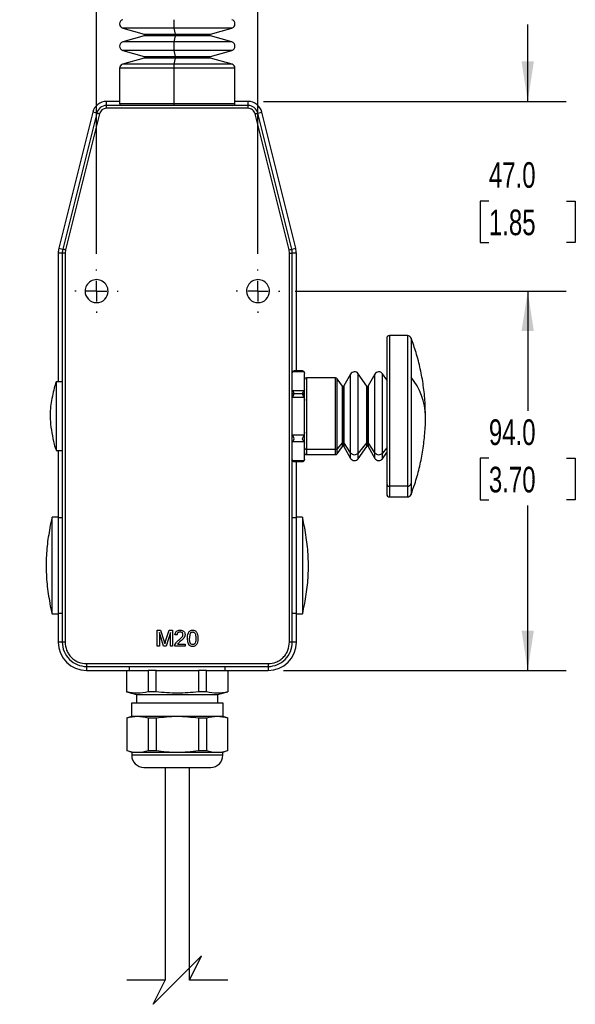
# Model space of a CAD drawing. Header units: millimetres. Extents: x 19 to 819, y 19 to 629.
# Tile 11 of 18: x 513 to 651, y 240 to 484. Entities that reach past the tile are written whole.
import ezdxf

# ---------------------------------------------------------------- set-up
doc = ezdxf.new("R2010")
doc.units = ezdxf.units.MM
doc.header["$LTSCALE"] = 3
doc.linetypes.add('CENTERX2', pattern=[20.32, 12.7, -2.54, 2.54, -2.54])
doc.layers.add('CENTER', color=40, linetype='CENTERX2')
doc.layers.add('DIMENSIONS', color=140, linetype='Continuous', lineweight=25)
doc.styles.add('SLDTEXTSTYLE0', font='TXT', dxfattribs={"width": 0.7})
doc.dimstyles.new('SLDDIMSTYLE1', dxfattribs={"dimtxt": 6.474023, "dimasz": 9.906, "dimexe": 0, "dimexo": 0.0625, "dimgap": 1.618506, "dimtad": 0, "dimtih": 1, "dimtoh": 1, "dimrnd": 1e-09, "dimzin": 4, "dimdsep": 46, "dimtxsty": 'SLDTEXTSTYLE0', "dimsah": 1, "dimcen": 0.09, "dimadec": 0, "dimazin": 1, "dimtfac": 1, "dimtmove": 0, "dimatfit": 0, "dimfxl": 0, "dimfrac": 2, "dimtolj": 1, "dimtzin": 12, "dimarcsym": 0})
doc.dimstyles.new('SLDDIMSTYLE2', dxfattribs={"dimtxt": 6.474023, "dimasz": 9.906, "dimexe": 0, "dimexo": 0.0625, "dimgap": 1.618506, "dimtad": 0, "dimtih": 1, "dimtoh": 1, "dimrnd": 1e-09, "dimzin": 4, "dimdsep": 46, "dimtxsty": 'SLDTEXTSTYLE0', "dimsah": 1, "dimcen": 0.09, "dimadec": 0, "dimazin": 1, "dimtfac": 1, "dimtofl": 0, "dimtmove": 0, "dimatfit": 3, "dimfxl": 0, "dimfrac": 2, "dimtolj": 1, "dimtzin": 12, "dimarcsym": 0})

# ---------------------------------------------------------------- blocks, each defined once
blk = doc.blocks.new('_D_8')
at = {"layer": 'DIMENSIONS'}
for p, q in [((532.05, 425.55), (532.05, 559.25)), ((572.05, 425.55), (572.05, 559.25)), ((532.05, 549.73), (513, 549.73)), ((543.18, 549.73), (541.01, 549.73)), ((541.01, 549.73), (541.01, 539.44)), ((562.42, 549.73), (564.59, 549.73)), ((564.59, 549.73), (564.59, 539.44)), ((572.05, 549.73), (591.1, 549.73)), ((541.01, 539.44), (543.18, 539.44)), ((564.59, 539.44), (562.42, 539.44))]:
    blk.add_line(p, q, dxfattribs=at)
for points in [[(532.05, 549.73), (522.15, 551.25), (522.15, 548.2)], [(572.05, 549.73), (581.96, 548.2), (581.96, 551.25)]]:
    blk.add_solid(points, dxfattribs=at)
at = {"layer": 'DIMENSIONS', "char_height": 6.35, "attachment_point": 1, "style": 'SLDTEXTSTYLE0'}
for s, insert in [('40.0', (543.18, 559.36)), ('1.57', (543.18, 547.62))]:
    blk.add_mtext(s, dxfattribs=dict(at, insert=insert))
blk = doc.blocks.new('_D_9')
at = {"layer": 'DIMENSIONS'}
for p, q in [((581.25, 416.35), (648.41, 416.35)), ((638.89, 416.35), (638.89, 386.67)), ((629.27, 374.93), (627.09, 374.93)), ((627.09, 374.93), (627.09, 364.64)), ((648.51, 374.93), (650.68, 374.93)), ((650.68, 374.93), (650.68, 364.64)), ((627.09, 364.64), (629.27, 364.64)), ((650.68, 364.64), (648.51, 364.64)), ((638.89, 322.35), (638.89, 363.19)), ((578.36, 322.35), (648.41, 322.35))]:
    blk.add_line(p, q, dxfattribs=at)
for points in [[(638.89, 416.35), (637.36, 406.44), (640.41, 406.44)], [(638.89, 322.35), (640.41, 332.25), (637.36, 332.25)]]:
    blk.add_solid(points, dxfattribs=at)
at = {"layer": 'DIMENSIONS', "char_height": 6.35, "attachment_point": 1, "style": 'SLDTEXTSTYLE0'}
for s, insert in [('94.0', (629.27, 384.57)), ('3.70', (629.27, 372.83))]:
    blk.add_mtext(s, dxfattribs=dict(at, insert=insert))
blk = doc.blocks.new('_D_10')
at = {"layer": 'DIMENSIONS'}
for p, q in [((638.89, 463.35), (638.89, 482.4)), ((573.41, 463.35), (648.41, 463.35)), ((629.27, 438.66), (627.09, 438.66)), ((627.09, 438.66), (627.09, 428.37)), ((648.51, 438.66), (650.68, 438.66)), ((650.68, 438.66), (650.68, 428.37)), ((627.09, 428.37), (629.27, 428.37)), ((650.68, 428.37), (648.51, 428.37)), ((581.25, 416.35), (648.41, 416.35)), ((638.89, 416.35), (638.89, 397.3))]:
    blk.add_line(p, q, dxfattribs=at)
for points in [[(638.89, 463.35), (640.41, 473.25), (637.36, 473.25)], [(638.89, 416.35), (637.36, 406.44), (640.41, 406.44)]]:
    blk.add_solid(points, dxfattribs=at)
at = {"layer": 'DIMENSIONS', "char_height": 6.35, "attachment_point": 1, "style": 'SLDTEXTSTYLE0'}
for s, insert in [('47.0', (629.27, 448.3)), ('1.85', (629.27, 436.56))]:
    blk.add_mtext(s, dxfattribs=dict(at, insert=insert))
blk = doc.blocks.new('SW_CENTERMARKSYMBOL_2')
at = {"layer": 'CENTER', "color": 0}
for p, q in [((0, 5.08), (0, 5.39)), ((0, 0), (0, 2.54)), ((-5.08, 0), (-5.39, 0)), ((0, 0), (-2.54, 0)), ((0, 0), (0, -2.54)), ((0, 0), (2.54, 0)), ((5.08, 0), (5.39, 0)), ((0, -5.08), (0, -5.39))]:
    blk.add_line(p, q, dxfattribs=at)
blk = doc.blocks.new('SW_CENTERMARKSYMBOL_3')
at = {"layer": 'CENTER', "color": 0}
for p, q in [((0, 5.08), (0, 5.39)), ((0, 0), (0, 2.54)), ((-5.08, 0), (-5.39, 0)), ((0, 0), (-2.54, 0)), ((0, 0), (0, -2.54)), ((0, 0), (2.54, 0)), ((5.08, 0), (5.39, 0)), ((0, -5.08), (0, -5.39))]:
    blk.add_line(p, q, dxfattribs=at)

msp = doc.modelspace()

# ---------------------------------------------------------------- linework, layer by layer
for p, q in [((538.548, 481.491), (543.807, 479.983)), ((551.232, 481.491), (538.548, 481.491)), ((551.232, 481.491), (551.551, 479.983)), ((565.555, 481.491), (551.232, 481.491)), ((560.296, 479.983), (565.555, 481.491)), ((543.807, 479.599), (538.548, 478.091)), ((543.807, 479.983), (551.551, 479.983)), ((551.551, 479.599), (543.807, 479.599)), ((543.952, 479.791), (551.56, 479.791)), ((551.551, 479.599), (551.232, 478.091)), ((551.551, 479.983), (560.296, 479.983)), ((560.296, 479.599), (551.551, 479.599)), ((551.56, 479.791), (560.152, 479.791)), ((565.555, 478.091), (560.296, 479.599)), ((551.232, 478.091), (538.548, 478.091)), ((538.548, 475.976), (543.807, 474.469)), ((551.232, 475.976), (538.548, 475.976)), ((565.555, 478.091), (551.232, 478.091)), ((551.232, 475.976), (551.551, 474.469)), ((565.555, 475.976), (551.232, 475.976)), ((560.296, 474.469), (565.555, 475.976)), ((543.807, 474.084), (538.476, 472.555)), ((543.807, 474.469), (551.551, 474.469)), ((551.551, 474.084), (543.807, 474.084)), ((543.952, 474.276), (551.56, 474.276)), ((551.551, 474.084), (551.227, 472.555)), ((551.551, 474.469), (560.296, 474.469)), ((560.296, 474.084), (551.551, 474.084)), ((551.56, 474.276), (560.152, 474.276)), ((565.627, 472.555), (560.296, 474.084)), ((537.752, 471.594), (537.752, 462.848)), ((551.183, 471.594), (537.752, 471.594)), ((551.227, 472.555), (538.476, 472.555)), ((551.183, 471.594), (551.183, 462.848)), ((566.352, 471.594), (551.183, 471.594)), ((565.627, 472.555), (551.227, 472.555)), ((566.352, 462.848), (566.352, 471.594)), ((534.505, 462.348), (534.505, 463.348)), ((537.752, 463.348), (534.505, 463.348)), ((534.505, 461.648), (534.505, 462.348)), ((569.598, 462.348), (534.505, 462.348)), ((569.598, 461.648), (534.505, 461.648)), ((537.752, 462.848), (551.183, 462.848)), ((551.183, 462.848), (566.352, 462.848)), ((569.598, 463.348), (566.352, 463.348)), ((569.598, 462.348), (569.598, 463.348)), ((569.598, 461.648), (569.598, 462.348)), ((531.109, 460.695), (522.7, 426.969)), ((532.079, 460.453), (523.67, 426.727)), ((532.758, 460.283), (524.35, 426.558)), ((532.079, 460.453), (531.109, 460.695)), ((579.754, 426.558), (571.345, 460.283)), ((572.024, 460.453), (572.994, 460.695)), ((580.433, 426.727), (572.024, 460.453)), ((581.403, 426.969), (572.994, 460.695)), ((522.7, 426.969), (523.67, 426.727)), ((580.433, 426.727), (581.403, 426.969)), ((523.552, 425.76), (522.552, 425.76)), ((522.552, 425.76), (522.552, 393.848)), ((523.552, 425.76), (523.552, 329.348)), ((524.252, 425.76), (523.552, 425.76)), ((524.35, 426.558), (524.252, 425.76)), ((524.252, 425.76), (524.252, 329.348)), ((579.852, 425.76), (579.754, 426.558)), ((579.852, 329.348), (579.852, 425.76)), ((579.852, 425.76), (580.552, 425.76)), ((580.552, 329.348), (580.552, 425.76)), ((581.552, 425.76), (580.552, 425.76)), ((581.552, 396.585), (581.552, 425.76)), ((609.066, 405.348), (604.652, 405.348)), ((604.652, 405.348), (604.652, 368.027)), ((609.066, 405.348), (609.066, 368.027)), ((610.001, 404.703), (610.001, 395.025)), ((583.467, 396.317), (580.636, 396.317)), ((583.052, 396.585), (581.052, 396.585)), ((583.467, 396.317), (583.552, 395.964)), ((583.552, 392.053), (583.552, 395.964)), ((595.002, 395.798), (593.299, 392.848)), ((595.002, 376.298), (595.002, 395.798)), ((598.989, 392.833), (596.856, 395.879)), ((596.856, 376.228), (596.856, 395.879)), ((601.029, 395.798), (599.326, 392.848)), ((601.029, 376.298), (601.029, 395.798)), ((603.952, 394.352), (602.883, 395.879)), ((602.883, 376.228), (602.883, 395.879)), ((522.052, 393.848), (522.052, 376.848)), ((523.552, 393.848), (522.052, 393.848)), ((591.291, 394.848), (584.052, 394.848)), ((584.052, 394.848), (584.052, 377.121)), ((591.291, 377.121), (591.291, 394.848)), ((592.962, 392.833), (591.701, 394.635)), ((591.701, 377.305), (591.701, 394.635)), ((592.962, 378.865), (592.962, 392.833)), ((593.299, 392.848), (593.299, 378.853)), ((598.989, 378.865), (598.989, 392.833)), ((599.326, 392.848), (599.326, 378.853)), ((610.001, 395.025), (610.001, 368.586)), ((521.549, 392.314), (521.556, 392.298)), ((580.636, 391.699), (583.467, 391.699)), ((581.052, 390.967), (583.052, 390.967)), ((583.552, 392.053), (583.467, 391.699)), ((583.552, 390.717), (583.552, 392.053)), ((583.552, 389.259), (583.552, 390.717)), ((593.126, 392.748), (593.126, 378.939)), ((599.153, 392.748), (599.153, 378.939)), ((583.467, 389.967), (580.636, 389.967)), ((583.467, 389.967), (583.552, 389.259)), ((583.552, 381.437), (583.552, 389.259)), ((580.636, 380.729), (583.467, 380.729)), ((583.552, 381.437), (583.467, 380.729)), ((583.552, 378.643), (583.552, 381.437)), ((521.556, 378.398), (521.549, 378.381)), ((583.467, 378.997), (580.636, 378.997)), ((583.467, 378.997), (583.552, 378.643)), ((583.552, 374.732), (583.552, 378.643)), ((592.962, 378.865), (591.701, 377.305)), ((592.962, 377.862), (592.962, 378.865)), ((593.126, 378.939), (593.126, 377.948)), ((595.002, 376.298), (593.299, 378.853)), ((593.299, 378.853), (593.299, 377.848)), ((598.989, 378.865), (596.856, 376.228)), ((598.989, 377.862), (598.989, 378.865)), ((599.153, 378.939), (599.153, 377.948)), ((601.029, 376.298), (599.326, 378.853)), ((599.326, 378.853), (599.326, 377.848)), ((522.052, 376.848), (523.552, 376.848)), ((522.552, 376.848), (522.552, 360.348)), ((591.291, 377.121), (584.052, 377.121)), ((584.052, 377.121), (584.052, 375.848)), ((584.052, 375.848), (591.291, 375.848)), ((591.291, 375.848), (591.291, 377.121)), ((591.701, 376.061), (592.962, 377.862)), ((591.701, 376.061), (591.701, 377.305)), ((593.299, 377.848), (595.002, 374.898)), ((595.002, 374.898), (595.002, 376.298)), ((596.856, 374.817), (598.989, 377.862)), ((596.856, 374.817), (596.856, 376.228)), ((599.326, 377.848), (601.029, 374.898)), ((601.029, 374.898), (601.029, 376.298)), ((603.952, 377.55), (602.883, 376.228)), ((602.883, 374.817), (603.952, 376.343)), ((602.883, 374.817), (602.883, 376.228)), ((580.636, 374.378), (583.467, 374.378)), ((581.052, 374.11), (583.052, 374.11)), ((581.552, 360.348), (581.552, 374.11)), ((583.552, 374.732), (583.467, 374.378)), ((603.952, 368.633), (603.952, 366.126)), ((610.001, 368.586), (610.001, 365.993)), ((609.066, 368.027), (604.652, 368.027)), ((604.652, 368.027), (604.652, 365.348)), ((609.066, 368.027), (609.066, 365.348)), ((604.652, 365.348), (609.066, 365.348)), ((521.052, 336.348), (521.052, 360.348)), ((522.552, 360.348), (521.052, 360.348)), ((522.552, 360.348), (522.552, 336.348)), ((522.552, 360.248), (523.552, 360.248)), ((580.552, 360.248), (581.552, 360.248)), ((583.052, 360.348), (581.552, 360.348)), ((581.552, 336.348), (581.552, 360.348)), ((583.052, 360.348), (583.052, 336.348)), ((520.459, 357.712), (520.463, 357.703)), ((583.64, 357.703), (583.644, 357.712)), ((520.463, 338.993), (520.459, 338.984)), ((583.644, 338.984), (583.64, 338.993)), ((521.052, 336.348), (522.552, 336.348)), ((523.552, 336.448), (522.552, 336.448)), ((522.552, 336.348), (522.552, 329.348)), ((581.552, 336.448), (580.552, 336.448)), ((581.552, 336.348), (583.052, 336.348)), ((581.552, 329.348), (581.552, 336.348)), ((547.052, 332.348), (547.9, 332.348)), ((547.052, 328.348), (547.052, 332.348)), ((547.9, 332.348), (548.794, 329.541)), ((549.171, 329.589), (550.056, 332.348)), ((550.056, 332.348), (550.898, 332.348)), ((550.898, 332.348), (550.898, 328.348)), ((547.616, 331.732), (547.616, 328.348)), ((548.677, 328.348), (547.616, 331.732)), ((550.334, 331.732), (549.266, 328.348)), ((550.334, 328.348), (550.334, 331.732)), ((551.975, 331.168), (551.462, 331.22)), ((523.552, 329.348), (522.552, 329.348)), ((524.252, 329.348), (523.552, 329.348)), ((547.616, 328.348), (547.052, 328.348)), ((549.266, 328.348), (548.677, 328.348)), ((550.898, 328.348), (550.334, 328.348)), ((554.026, 328.348), (551.411, 328.348)), ((552.069, 328.861), (554.026, 328.861)), ((554.026, 328.861), (554.026, 328.348)), ((580.552, 329.348), (579.852, 329.348)), ((581.552, 329.348), (580.552, 329.348)), ((529.552, 324.048), (574.552, 324.048)), ((529.552, 324.048), (529.552, 323.348)), ((529.552, 323.348), (574.552, 323.348)), ((529.552, 323.348), (529.552, 322.348)), ((529.552, 322.348), (539.552, 322.348)), ((539.552, 317.032), (539.552, 322.348)), ((539.552, 322.348), (540.472, 322.348)), ((540.152, 323.348), (540.152, 322.348)), ((540.472, 322.348), (543.885, 322.348)), ((543.885, 322.348), (544.806, 322.348)), ((544.806, 322.348), (544.806, 317.032)), ((546.797, 322.348), (544.806, 322.348)), ((546.797, 317.032), (546.797, 322.348)), ((546.797, 322.348), (548.638, 322.348)), ((548.638, 322.348), (555.465, 322.348)), ((555.465, 322.348), (557.306, 322.348)), ((557.306, 322.348), (557.306, 317.032)), ((559.297, 322.348), (557.306, 322.348)), ((559.297, 317.032), (559.297, 322.348)), ((559.297, 322.348), (560.218, 322.348)), ((560.218, 322.348), (563.631, 322.348)), ((563.631, 322.348), (564.552, 322.348)), ((563.952, 322.348), (563.952, 323.348)), ((564.552, 322.348), (564.552, 317.032)), ((564.552, 322.348), (574.552, 322.348)), ((574.552, 324.048), (574.552, 323.348)), ((574.552, 323.348), (574.552, 322.348)), ((542.052, 316.348), (539.552, 317.018)), ((562.052, 316.348), (542.052, 316.348)), ((542.052, 314.348), (542.052, 316.348)), ((546.797, 317.032), (544.806, 317.032)), ((559.297, 317.032), (557.306, 317.032)), ((564.552, 317.018), (562.052, 316.348)), ((562.052, 316.348), (562.052, 314.348)), ((540.752, 311.048), (540.752, 314.348)), ((540.752, 314.348), (563.352, 314.348)), ((563.352, 314.348), (563.352, 311.048)), ((539.552, 310.611), (540.752, 311.048)), ((539.552, 310.592), (539.552, 302.504)), ((540.752, 311.048), (563.352, 311.048)), ((544.806, 310.592), (546.797, 310.592)), ((544.806, 310.592), (544.806, 302.504)), ((546.797, 310.592), (546.797, 302.504)), ((557.306, 310.592), (559.297, 310.592)), ((557.306, 310.592), (557.306, 302.504)), ((559.297, 310.592), (559.297, 302.504)), ((563.352, 311.048), (564.552, 310.611)), ((564.552, 302.504), (564.552, 310.592)), ((540.752, 302.048), (539.552, 302.485)), ((563.352, 302.048), (540.752, 302.048)), ((540.752, 302.048), (540.752, 301.348)), ((563.352, 301.348), (540.752, 301.348)), ((544.806, 302.504), (546.797, 302.504)), ((557.306, 302.504), (559.297, 302.504)), ((564.552, 302.485), (563.352, 302.048)), ((563.352, 301.348), (563.352, 302.048)), ((543.752, 298.348), (560.352, 298.348)), ((549.052, 298.348), (549.052, 245.634)), ((555.052, 245.634), (555.052, 298.348))]:
    msp.add_line(p, q)
at = {"flags": 128}
for points in [[(532.758, 460.283), (532.626, 460.316), (532.498, 460.348), (532.381, 460.377), (532.278, 460.403), (532.194, 460.424), (532.131, 460.44), (532.092, 460.449), (532.079, 460.453)], [(571.345, 460.283), (571.477, 460.316), (571.605, 460.348), (571.722, 460.377), (571.825, 460.403), (571.91, 460.424), (571.972, 460.44), (572.011, 460.449), (572.024, 460.453)], [(524.35, 426.558), (524.217, 426.591), (524.09, 426.623), (523.972, 426.652), (523.869, 426.678), (523.785, 426.699), (523.722, 426.714), (523.683, 426.724), (523.67, 426.727)], [(579.754, 426.558), (579.886, 426.591), (580.013, 426.623), (580.131, 426.652), (580.234, 426.678), (580.318, 426.699), (580.381, 426.714), (580.42, 426.724), (580.433, 426.727)], [(581.052, 390.967), (580.954, 390.962), (580.86, 390.948), (580.774, 390.924), (580.698, 390.893), (580.636, 390.855), (580.59, 390.812), (580.561, 390.765), (580.552, 390.717)], [(583.052, 390.967), (583.149, 390.962), (583.243, 390.948), (583.329, 390.924), (583.405, 390.893), (583.467, 390.855), (583.513, 390.812), (583.542, 390.765), (583.552, 390.717)]]:
    msp.add_lwpolyline(points, dxfattribs=at)
for centre, radius, start, end in [((538.852, 482.549), 1.1, 105.99982, 254.00018), ((561.549, 482.549), 10.372, 174.14863, 185.85137), ((565.252, 482.549), 1.1, 285.99992, 74.00008), ((543.752, 479.791), 0.2, 0.00336, 73.99605), ((543.752, 479.791), 0.2, 286.00395, 359.99664), ((550.152, 479.823), 1.408, 358.70057, 6.54041), ((550.152, 479.759), 1.408, 353.45959, 1.29943), ((560.352, 479.791), 0.2, 106.00447, 179.99629), ((560.352, 479.791), 0.2, 180.00371, 253.99553), ((538.852, 477.034), 1.1, 105.99982, 254.00018), ((561.549, 477.034), 10.372, 174.14863, 185.85137), ((565.252, 477.034), 1.1, 285.99992, 74.00008), ((543.752, 474.276), 0.2, 359.99568, 74.00373), ((543.752, 474.276), 0.2, 285.99627, 0.00005), ((550.153, 474.308), 1.407, 358.69947, 6.54151), ((550.153, 474.244), 1.407, 353.45844, 1.30018), ((560.352, 474.276), 0.2, 105.9968, 180.00397), ((560.352, 474.276), 0.2, 180.0003, 254.0032), ((538.752, 471.594), 1, 105.99985, 179.99989), ((558.219, 471.754), 7.038, 173.4599, 181.29971), ((565.352, 471.594), 1, 0.00007, 74.00009), ((534.505, 459.848), 3.5, 89.99983, 166.00013), ((534.505, 459.848), 2.5, 90.00014, 165.99972), ((538.252, 462.848), 0.5, 179.99945, 269.9997), ((553.264, 462.723), 2.085, 176.57527, 190.37519), ((565.852, 462.848), 0.5, 270.00039, 0.00057), ((569.598, 459.848), 3.5, 13.99993, 90.00013), ((569.598, 459.848), 2.5, 14.00027, 89.9999), ((527.551, 425.76), 5, 165.99996, 180.00009), ((576.552, 425.76), 5, 0.00017, 13.99996), ((527.552, 425.76), 4, 166.00009, 179.9997), ((576.552, 425.76), 4, 359.99992, 14.00018), ((532.052, 416.348), 2.85, 359.99978, 180.00022), ((572.052, 416.348), 2.85, 359.99978, 180.00022), ((532.052, 416.348), 2.85, 180.00007, 359.99993), ((572.052, 416.348), 2.85, 180.00008, 359.99992), ((604.652, 404.648), 0.7, 89.9999, 179.9998), ((609.066, 404.348), 1, 20.78961, 89.99956), ((581.052, 396.085), 0.5, 90.04795, 179.99946), ((583.052, 396.085), 0.5, 0.00018, 90.00964), ((595.955, 395.248), 1.1, 35.00017, 150.00039), ((601.982, 395.248), 1.1, 35.00013, 150.00044), ((545.383, 385.348), 24.832, 159.98393, 163.70814), ((584.052, 394.348), 0.5, 90.0003, 179.9997), ((591.291, 394.348), 0.5, 35.00058, 89.999), ((593.126, 392.948), 0.2, 215.00378, 269.99929), ((593.126, 392.948), 0.2, 269.99859, 329.99843), ((599.153, 392.948), 0.2, 215.00378, 269.99929), ((599.153, 392.948), 0.2, 269.99912, 329.99843), ((597.556, 384.97), 16, 1.35462, 38.93888), ((545.379, 385.346), 24.827, 196.29153, 200.0164), ((593.122, 378.729), 0.21, 88.97751, 139.55575), ((593.131, 378.732), 0.207, 35.56687, 91.30549), ((599.149, 378.729), 0.21, 88.97668, 139.55658), ((599.157, 378.732), 0.207, 35.56686, 91.30501), ((584.02, 377.59), 0.47, 184.40186, 273.81144), ((584.052, 376.348), 0.5, 180.0003, 269.9997), ((591.301, 377.646), 0.526, 268.97734, 319.55698), ((591.291, 376.348), 0.5, 270.001, 324.99942), ((593.126, 377.748), 0.2, 89.99938, 145.00165), ((593.126, 377.748), 0.2, 29.9968, 90.00248), ((595.957, 377.004), 1.188, 216.4997, 319.16923), ((599.153, 377.748), 0.2, 89.99938, 145.00165), ((599.153, 377.748), 0.2, 29.9968, 90.00195), ((601.984, 377.004), 1.188, 216.49967, 319.16926), ((581.052, 374.61), 0.5, 179.99957, 270.0111), ((583.052, 374.61), 0.5, 270.04649, 0.00006), ((595.955, 375.448), 1.1, 210.00019, 324.99972), ((601.982, 375.448), 1.1, 210.00014, 324.99976), ((604.608, 368.684), 0.658, 184.40215, 273.81124), ((609.1, 369.032), 1.005, 268.06195, 333.65872), ((604.652, 366.048), 0.7, 180.0002, 270.0001), ((609.066, 366.348), 1, 269.99931, 339.21151), ((568.306, 348.347), 48.755, 165.75005, 168.92565), ((535.802, 348.348), 48.75, 11.07412, 14.25003), ((568.306, 348.349), 48.755, 191.07435, 194.24995), ((535.802, 348.348), 48.75, 345.74997, 348.92588), ((529.552, 329.348), 7, 180.00001, 269.99999), ((529.552, 329.348), 6, 180.00002, 270.00002), ((574.552, 329.348), 6, 269.99996, 0.00001), ((574.552, 329.348), 7, 270.00003, 359.99997), ((543.752, 301.348), 3, 180.00005, 269.99995), ((560.352, 301.348), 3, 270.00002, 359.99998)]:
    msp.add_arc(centre, radius, start, end)
for points, knots in [([(534.505, 461.648), (534.311, 461.63), (533.913, 461.592), (533.377, 461.291), (532.955, 460.844), (532.823, 460.467), (532.758, 460.283)], [0, 0, 0, 0, 0.2429985, 0.4999965, 0.7569987, 1, 1, 1, 1]), ([(571.345, 460.283), (571.28, 460.467), (571.148, 460.844), (570.726, 461.291), (570.19, 461.592), (569.792, 461.63), (569.598, 461.648)], [0, 0, 0, 0, 0.2430009, 0.5000029, 0.7570008, 1, 1, 1, 1]), ([(603.952, 404.57), (603.952, 404.587), (603.952, 404.83), (603.952, 403.313), (603.952, 402.565), (603.952, 400.221), (603.952, 397.811), (603.952, 394.882), (603.952, 391.656), (603.952, 388.08), (603.952, 384.267), (603.952, 380.423), (603.952, 376.783), (603.952, 373.555), (603.952, 370.887), (603.952, 369.312), (603.952, 368.633)], [0, 0, 0, 0, 0.0013498, 0.018778, 0.0581621, 0.1163954, 0.1884012, 0.2683353, 0.357211, 0.4578818, 0.565816, 0.6747706, 0.7778421, 0.868853, 0.9435249, 1, 1, 1, 1]), ([(613.53, 385.348), (613.517, 386.501), (613.49, 389.043), (613.067, 392.963), (612.325, 397.083), (611.324, 401.005), (610.422, 403.494), (609.997, 404.665)], [0, 0, 0, 0, 0.1750987, 0.38604813, 0.59794708, 0.81085093, 1, 1, 1, 1]), ([(580.636, 396.317), (580.692, 396.396), (580.796, 396.542), (580.971, 396.572), (581.052, 396.585)], [0, 0, 0, 0, 0.5404349, 1, 1, 1, 1]), ([(583.052, 396.585), (583.133, 396.571), (583.308, 396.541), (583.412, 396.396), (583.467, 396.317)], [0, 0, 0, 0, 0.4626707, 1, 1, 1, 1]), ([(521.556, 392.298), (521.237, 390.959), (520.591, 388.243), (520.431, 383.509), (521.146, 380.261), (521.556, 378.398)], [0, 0, 0, 0, 0.29307749, 0.59465346, 1, 1, 1, 1]), ([(581.052, 390.967), (580.976, 391.104), (580.842, 391.35), (580.699, 391.592), (580.636, 391.699)], [0, 0, 0, 0, 0.5569726, 1, 1, 1, 1]), ([(580.636, 389.967), (580.694, 390.144), (580.808, 390.488), (580.972, 390.81), (581.052, 390.967)], [0, 0, 0, 0, 0.5162328, 1, 1, 1, 1]), ([(583.052, 390.967), (583.126, 391.103), (583.261, 391.349), (583.404, 391.591), (583.467, 391.699)], [0, 0, 0, 0, 0.5536461, 1, 1, 1, 1]), ([(583.467, 389.967), (583.409, 390.143), (583.296, 390.487), (583.131, 390.809), (583.052, 390.967)], [0, 0, 0, 0, 0.5129409, 1, 1, 1, 1]), ([(609.981, 366.037), (610.295, 366.863), (611.093, 368.959), (612.046, 372.442), (612.88, 376.453), (613.372, 380.536), (613.585, 383.512), (613.537, 385.118), (613.53, 385.348)], [0, 0, 0, 0, 0.1342156, 0.3405064, 0.5477692, 0.7559651, 0.9650709, 1, 1, 1, 1]), ([(581.052, 379.729), (580.972, 379.886), (580.808, 380.209), (580.694, 380.553), (580.636, 380.729)], [0, 0, 0, 0, 0.4870591, 1, 1, 1, 1]), ([(583.052, 379.729), (583.131, 379.885), (583.295, 380.208), (583.409, 380.552), (583.467, 380.729)], [0, 0, 0, 0, 0.4837669, 1, 1, 1, 1]), ([(580.636, 378.997), (580.699, 379.105), (580.842, 379.346), (580.977, 379.593), (581.052, 379.729)], [0, 0, 0, 0, 0.4463499, 1, 1, 1, 1]), ([(583.467, 378.997), (583.404, 379.104), (583.261, 379.346), (583.127, 379.592), (583.052, 379.729)], [0, 0, 0, 0, 0.4430317, 1, 1, 1, 1]), ([(581.052, 374.11), (580.971, 374.124), (580.796, 374.154), (580.692, 374.3), (580.636, 374.378)], [0, 0, 0, 0, 0.4626614, 1, 1, 1, 1]), ([(583.052, 374.11), (583.132, 374.124), (583.307, 374.154), (583.411, 374.299), (583.467, 374.378)], [0, 0, 0, 0, 0.4595544, 1, 1, 1, 1]), ([(520.463, 357.703), (520.209, 356.184), (519.701, 353.146), (519.492, 348.466), (519.676, 343.725), (520.201, 340.57), (520.463, 338.993)], [0, 0, 0, 0, 0.2452996, 0.4905989, 0.7452992, 1, 1, 1, 1]), ([(583.64, 338.993), (583.894, 340.512), (584.402, 343.55), (584.611, 348.229), (584.427, 352.97), (583.902, 356.125), (583.64, 357.703)], [0, 0, 0, 0, 0.24529957, 0.49059891, 0.74529916, 1, 1, 1, 1]), ([(551.462, 331.22), (551.489, 331.386), (551.535, 331.67), (551.766, 332.01), (552.075, 332.236), (552.419, 332.336), (552.653, 332.344), (552.744, 332.348)], [0, 0, 0, 0, 0.2631209, 0.447205, 0.6314313, 0.8568817, 1, 1, 1, 1]), ([(552.733, 331.886), (552.631, 331.879), (552.452, 331.867), (552.222, 331.746), (552.069, 331.58), (551.987, 331.376), (551.979, 331.238), (551.975, 331.168)], [0, 0, 0, 0, 0.2571958, 0.4523085, 0.6481946, 0.8227732, 1, 1, 1, 1]), ([(553.462, 331.239), (553.455, 331.314), (553.442, 331.464), (553.32, 331.653), (553.149, 331.795), (552.946, 331.875), (552.801, 331.883), (552.733, 331.886)], [0, 0, 0, 0, 0.2047423, 0.4108686, 0.6014483, 0.8112833, 1, 1, 1, 1]), ([(552.744, 332.348), (552.914, 332.336), (553.209, 332.316), (553.581, 332.112), (553.832, 331.835), (553.96, 331.526), (553.97, 331.323), (553.975, 331.244)], [0, 0, 0, 0, 0.2740453, 0.4729131, 0.6718159, 0.8707132, 1, 1, 1, 1]), ([(554.59, 330.321), (554.595, 330.521), (554.606, 330.968), (554.727, 331.545), (554.976, 331.977), (555.252, 332.213), (555.561, 332.332), (555.773, 332.343), (555.872, 332.348)], [0, 0, 0, 0, 0.2216498, 0.495692, 0.6416403, 0.7660533, 0.8902518, 1, 1, 1, 1]), ([(555.334, 331.612), (555.404, 331.688), (555.521, 331.814), (555.724, 331.881), (555.829, 331.885), (555.866, 331.886)], [0, 0, 0, 0, 0.4914973, 0.8181323, 1, 1, 1, 1]), ([(555.866, 331.886), (555.957, 331.877), (556.126, 331.859), (556.326, 331.711), (556.492, 331.499), (556.629, 331.026), (556.636, 330.616), (556.641, 330.322)], [0, 0, 0, 0, 0.1375178, 0.2571747, 0.3701858, 0.5476773, 1, 1, 1, 1]), ([(555.872, 332.348), (556.045, 332.33), (556.328, 332.302), (556.667, 332.088), (556.93, 331.731), (557.132, 331.129), (557.146, 330.614), (557.154, 330.321)], [0, 0, 0, 0, 0.1903213, 0.3105201, 0.431049, 0.6753758, 1, 1, 1, 1]), ([(548.794, 329.541), (548.825, 329.443), (548.871, 329.297), (548.931, 329.101), (548.96, 329.003), (548.975, 328.954)], [0, 0, 0, 0, 0.4999993, 0.7499996, 1, 1, 1, 1]), ([(548.975, 328.954), (549.007, 329.06), (549.055, 329.219), (549.12, 329.431), (549.154, 329.536), (549.171, 329.589)], [0, 0, 0, 0, 0.4999739, 0.749986, 1, 1, 1, 1]), ([(551.464, 328.704), (551.549, 328.889), (551.696, 329.207), (552.047, 329.564), (552.273, 329.75), (552.386, 329.844)], [0, 0, 0, 0, 0.4086345, 0.7017337, 1, 1, 1, 1]), ([(552.865, 329.603), (552.788, 329.539), (552.634, 329.411), (552.35, 329.183), (552.177, 328.984), (552.069, 328.861)], [0, 0, 0, 0, 0.2752474, 0.5504859, 1, 1, 1, 1]), ([(552.386, 329.844), (552.538, 329.974), (552.835, 330.229), (553.192, 330.583), (553.42, 330.927), (553.449, 331.14), (553.462, 331.239)], [0, 0, 0, 0, 0.3319225, 0.6474231, 0.8365195, 1, 1, 1, 1]), ([(553.975, 331.244), (553.957, 331.088), (553.923, 330.776), (553.653, 330.347), (553.289, 329.967), (553.007, 329.725), (552.865, 329.603)], [0, 0, 0, 0, 0.2273778, 0.4547435, 0.7252161, 1, 1, 1, 1]), ([(554.979, 328.682), (554.885, 328.847), (554.709, 329.16), (554.609, 329.727), (554.597, 330.108), (554.59, 330.321)], [0, 0, 0, 0, 0.3313113, 0.625239, 1, 1, 1, 1]), ([(555.334, 331.612), (555.278, 331.487), (555.158, 331.223), (555.113, 330.779), (555.106, 330.475), (555.103, 330.322)], [0, 0, 0, 0, 0.31022271, 0.6524235, 1, 1, 1, 1]), ([(555.872, 328.758), (555.784, 328.768), (555.617, 328.786), (555.419, 328.935), (555.248, 329.145), (555.116, 329.621), (555.108, 330.029), (555.103, 330.322)], [0, 0, 0, 0, 0.1343742, 0.2544147, 0.370468, 0.5478731, 1, 1, 1, 1]), ([(556.641, 330.322), (556.636, 330.123), (556.626, 329.724), (556.553, 329.23), (556.333, 328.94), (556.141, 328.801), (555.974, 328.761), (555.884, 328.758), (555.872, 328.758)], [0, 0, 0, 0, 0.3091925, 0.621028, 0.7415049, 0.8619651, 0.9809347, 1, 1, 1, 1]), ([(557.154, 330.321), (557.149, 330.12), (557.139, 329.674), (557.017, 329.101), (556.763, 328.657), (556.473, 328.414), (556.156, 328.309), (555.959, 328.3), (555.872, 328.296)], [0, 0, 0, 0, 0.2218604, 0.4954573, 0.6378627, 0.7816804, 0.903525, 1, 1, 1, 1]), ([(524.252, 329.348), (524.322, 328.681), (524.431, 327.655), (525.092, 326.422), (525.776, 325.572), (526.625, 324.888), (527.859, 324.227), (528.885, 324.119), (529.552, 324.048)], [0, 0, 0, 0, 0.2394568, 0.3683605, 0.5, 0.6316391, 0.7605432, 1, 1, 1, 1]), ([(551.411, 328.348), (551.411, 328.398), (551.413, 328.483), (551.433, 328.602), (551.454, 328.67), (551.464, 328.704)], [0, 0, 0, 0, 0.4153865, 0.705998, 1, 1, 1, 1]), ([(555.872, 328.296), (555.783, 328.301), (555.567, 328.311), (555.24, 328.425), (555.064, 328.598), (554.979, 328.682)], [0, 0, 0, 0, 0.2674064, 0.6462675, 1, 1, 1, 1]), ([(574.552, 324.048), (575.218, 324.119), (576.244, 324.227), (577.478, 324.888), (578.327, 325.572), (579.011, 326.422), (579.672, 327.655), (579.781, 328.681), (579.852, 329.348)], [0, 0, 0, 0, 0.23945688, 0.36836074, 0.50000016, 0.63163959, 0.76054325, 1, 1, 1, 1]), ([(544.806, 317.032), (543.936, 316.878), (542.185, 316.568), (540.433, 316.877), (539.552, 317.032)], [0, 0, 0, 0, 0.4967485, 1, 1, 1, 1]), ([(557.306, 317.032), (555.566, 316.878), (552.063, 316.568), (548.56, 316.877), (546.797, 317.032)], [0, 0, 0, 0, 0.49671493, 1, 1, 1, 1]), ([(564.552, 317.032), (563.682, 316.878), (561.93, 316.568), (560.179, 316.877), (559.297, 317.032)], [0, 0, 0, 0, 0.4967485, 1, 1, 1, 1]), ([(539.552, 310.592), (540.417, 310.8), (542.167, 311.221), (543.92, 310.803), (544.806, 310.592)], [0, 0, 0, 0, 0.4940696, 1, 1, 1, 1]), ([(546.797, 310.592), (548.527, 310.8), (552.03, 311.221), (555.533, 310.803), (557.306, 310.592)], [0, 0, 0, 0, 0.4939569, 1, 1, 1, 1]), ([(559.297, 310.592), (560.162, 310.8), (561.913, 311.221), (563.665, 310.803), (564.552, 310.592)], [0, 0, 0, 0, 0.49406946, 1, 1, 1, 1]), ([(539.552, 302.504), (540.417, 302.296), (542.167, 301.874), (543.92, 302.292), (544.806, 302.504)], [0, 0, 0, 0, 0.4940696, 1, 1, 1, 1]), ([(546.797, 302.504), (548.527, 302.296), (552.03, 301.874), (555.533, 302.292), (557.306, 302.504)], [0, 0, 0, 0, 0.4939569, 1, 1, 1, 1]), ([(559.297, 302.504), (560.162, 302.296), (561.913, 301.874), (563.665, 302.292), (564.552, 302.504)], [0, 0, 0, 0, 0.4940695, 1, 1, 1, 1])]:
    msp.add_open_spline(points, degree=3, knots=knots)
at = {"layer": 'DIMENSIONS', "color": 140}
for p, q in [((558.052, 251.634), (552.052, 245.634)), ((555.052, 245.634), (558.052, 251.634)), ((549.052, 245.634), (539.527, 245.634)), ((552.052, 245.634), (546.052, 239.634)), ((546.052, 239.634), (549.052, 245.634)), ((564.577, 245.634), (555.052, 245.634))]:
    msp.add_line(p, q, dxfattribs=at)

# ---------------------------------------------------------------- block references
at = {"layer": 'CENTER'}
for name, p in [('SW_CENTERMARKSYMBOL_3', (532.052, 416.348)), ('SW_CENTERMARKSYMBOL_2', (572.052, 416.348))]:
    msp.add_blockref(name, p, dxfattribs=at)

# ---------------------------------------------------------------- dimensions: what is measured, and where the dimension line sits
at = {"layer": 'DIMENSIONS'}
dim = msp.add_linear_dim(base=(572.052, 549.727), p1=(532.052, 421.738), p2=(572.052, 421.738), dimstyle='SLDDIMSTYLE1', dxfattribs=at)
dim.commit()
dim.dimension.update_dxf_attribs({"geometry": '_D_8', "text_midpoint": (552.802, 549.727), "dimtype": 160})
for base, p1, p2, dimstyle, picture, middle in [((638.887, 463.348), (577.442, 416.348), (569.598, 463.348), 'SLDDIMSTYLE1', '_D_10', (638.887, 438.664)), ((638.887, 416.348), (574.552, 322.348), (577.442, 416.348), 'SLDDIMSTYLE2', '_D_9', (638.887, 374.933))]:
    dim = msp.add_linear_dim(base=base, p1=p1, p2=p2, angle=90, dimstyle=dimstyle, dxfattribs=at)
    dim.commit()
    dim.dimension.update_dxf_attribs({"geometry": picture, "text_midpoint": middle, "dimtype": 160})

doc.saveas('drawing.dxf')
